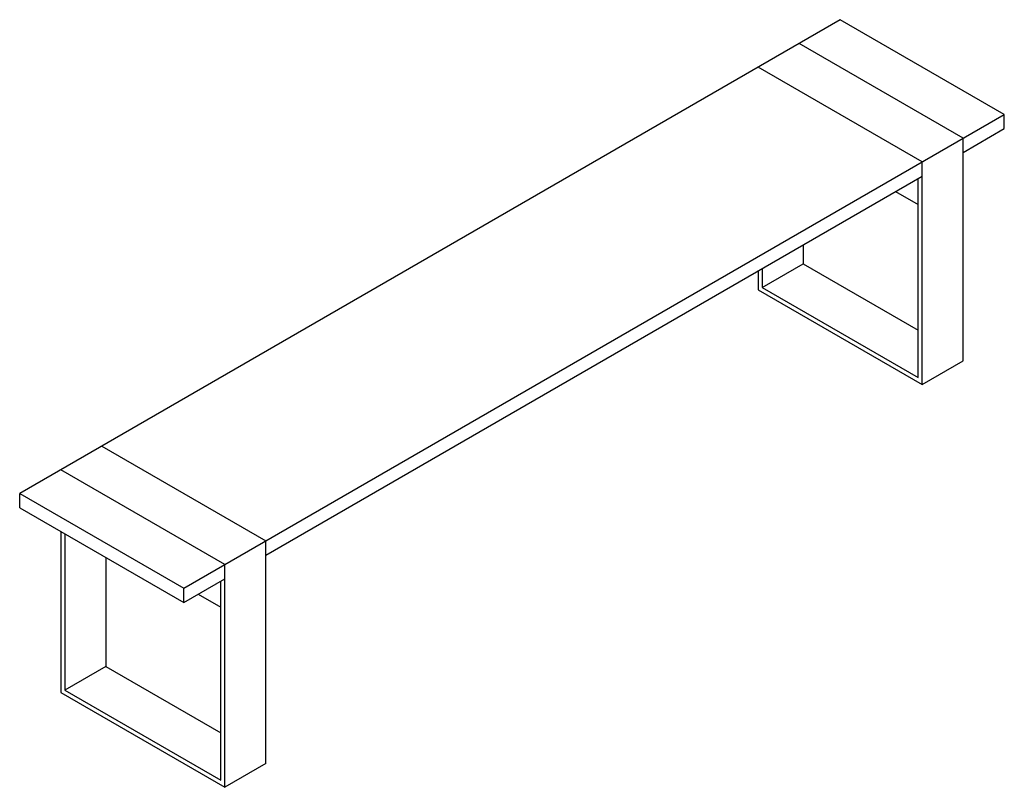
# Paper-space layout '_Isometric' of a CAD drawing. Header units: millimetres. Extents: x -1485 to 212, y -1008 to 314.
import ezdxf

# ---------------------------------------------------------------- set-up
doc = ezdxf.new("R2010")
doc.units = ezdxf.units.MM

psp = doc.layouts.new('_Isometric')

# ---------------------------------------------------------------- linework, layer by layer
at = {"color": 7, "linetype": 'Continuous', "lineweight": 25}
for p, q in [((-70.7, 314.3), (-1484.9, -502.1)), ((212.1, 151.1), (-70.7, 314.3)), ((141.4, 110.2), (-141.4, 273.5)), ((70.7, 69.4), (-212.1, 232.7)), ((-1202.1, -665.3), (212.1, 151.1)), ((212.1, 126.6), (212.1, 151.1)), ((141.4, 85.8), (212.1, 126.6)), ((141.4, -273.5), (141.4, 110.2)), ((70.7, -314.3), (70.7, 69.4)), ((-1060.7, -608.2), (70.7, 44.9)), ((63.6, -302.1), (63.6, 40.8)), ((24.7, 18.4), (63.6, -4.1)), ((-134.4, -73.4), (-134.4, -106.2)), ((-212.1, -118.4), (-212.1, -151.1)), ((-205.1, -147), (-134.4, -106.2)), ((-205.1, -114.3), (-205.1, -147)), ((-134.4, -106.2), (63.6, -220.5)), ((-212.1, -151.1), (70.7, -314.3)), ((-205.1, -147), (63.6, -302.1)), ((70.7, -314.3), (141.4, -273.5)), ((-1343.5, -420.4), (-1060.7, -583.7)), ((-1131.4, -624.5), (-1414.2, -461.2)), ((-1484.9, -526.6), (-1484.9, -502.1)), ((-1484.9, -502.1), (-1202.1, -665.3)), ((-1484.9, -526.6), (-1202.1, -689.8)), ((-1414.2, -567.4), (-1414.2, -845)), ((-1407.1, -571.5), (-1407.1, -840.9)), ((-1060.7, -967.5), (-1060.7, -583.7)), ((-1336.4, -612.3), (-1336.4, -800.1)), ((-1131.4, -1008.3), (-1131.4, -624.5)), ((-1202.1, -689.8), (-1131.4, -649)), ((-1138.4, -996), (-1138.4, -653.1)), ((-1202.1, -689.8), (-1202.1, -665.3)), ((-1177.3, -675.6), (-1138.4, -698)), ((-1336.4, -800.1), (-1407.1, -840.9)), ((-1336.4, -800.1), (-1138.4, -914.4)), ((-1414.2, -845), (-1131.4, -1008.3)), ((-1407.1, -840.9), (-1138.4, -996)), ((-1060.7, -967.5), (-1131.4, -1008.3))]:
    psp.add_line(p, q, dxfattribs=at)

doc.saveas('drawing.dxf')
